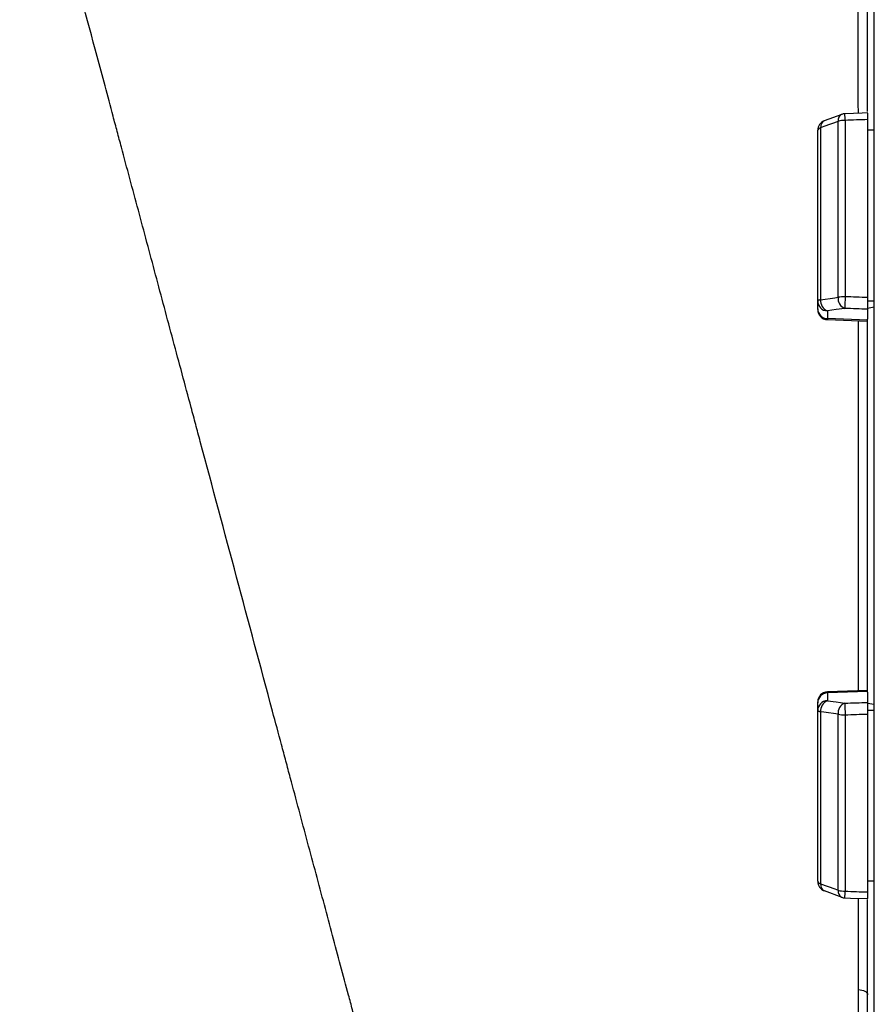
# Model space of a CAD drawing. Header units: millimetres. Extents: x 785 to 5091, y 1649 to 3849.
# Tile 4 of 13: x 1190 to 1703, y 2349 to 2941. Entities that reach past the tile are written whole.
import ezdxf

# ---------------------------------------------------------------- set-up
doc = ezdxf.new("R2010")
doc.units = ezdxf.units.MM
doc.header["$LTSCALE"] = 2

msp = doc.modelspace()

# ---------------------------------------------------------------- linework, layer by layer
at = {"color": 7, "linetype": 'Continuous', "lineweight": 25}
for p, q in [((1703.13, 2648.73), (1703.13, 3336.73)), ((1699.13, 2885.49), (1699.13, 3066.38)), ((1683.51, 2883.86), (1673.03, 2879.93)), ((1699.13, 2880.7), (1699.13, 2773.81)), ((1670.88, 2875.73), (1670.88, 2772.51)), ((1681.37, 2773.96), (1681.37, 2879.67)), ((1685.61, 2880.25), (1685.61, 2774.28)), ((1669.13, 2771.73), (1669.13, 2874.32)), ((1703.13, 2874.32), (1699.13, 2874.32)), ((1669.13, 2767.07), (1669.13, 2771.73)), ((1703.13, 2771.73), (1699.13, 2771.73)), ((1699.13, 2767.48), (1703.13, 2768.17)), ((1669.13, 2766.55), (1669.13, 2767.07)), ((1674.92, 2765.83), (1674.92, 2761.16)), ((1699.13, 2766.82), (1699.13, 2760.74)), ((1699.13, 2760.33), (1674.92, 2761.16)), ((1674.92, 2760.55), (1699.13, 2759.71)), ((1699.13, 2536.72), (1699.13, 2760.74)), ((1703.13, 1960.73), (1703.13, 2648.73)), ((1699.13, 2537.75), (1674.92, 2536.91)), ((1699.13, 2537.13), (1674.92, 2536.3)), ((1674.92, 2536.3), (1674.92, 2531.63)), ((1699.13, 2536.72), (1699.13, 2530.64)), ((1669.13, 2530.39), (1669.13, 2530.91)), ((1669.13, 2525.73), (1669.13, 2530.39)), ((1669.13, 2423.14), (1669.13, 2525.73)), ((1703.13, 2529.29), (1699.13, 2529.98)), ((1703.13, 2525.73), (1699.13, 2525.73)), ((1670.88, 2524.95), (1670.88, 2421.73)), ((1681.37, 2417.79), (1681.37, 2523.49)), ((1685.61, 2523.18), (1685.61, 2417.2)), ((1699.13, 2523.64), (1699.13, 2416.76)), ((1703.13, 2423.14), (1699.13, 2423.14)), ((1673.02, 2417.53), (1683.51, 2413.59)), ((1699.13, 2231.08), (1699.13, 2412.13))]:
    msp.add_line(p, q, dxfattribs=at)
at = {"color": 8, "linetype": 'Continuous', "lineweight": 25}
for p, q in [((1674.92, 2761.16), (1674.92, 2760.55)), ((1674.92, 2536.91), (1674.92, 2536.3))]:
    msp.add_line(p, q, dxfattribs=at)
at = {"color": 7, "linetype": 'Continuous', "lineweight": 25, "flags": 128}
for points in [[(1699.22, 2884.7), (1695.77, 2884.58), (1685.41, 2884.24)], [(1681.37, 2879.67), (1672.89, 2876.48), (1670.88, 2875.73)], [(1670.88, 2772.51), (1670.49, 2772.43), (1670.14, 2772.34), (1669.83, 2772.25), (1669.58, 2772.15), (1669.38, 2772.05), (1669.24, 2771.95), (1669.16, 2771.84), (1669.13, 2771.73)], [(1670.88, 2772.51), (1679.36, 2773.68), (1681.37, 2773.96)], [(1685.4, 2767.29), (1680.27, 2766.57), (1674.92, 2765.83)], [(1674.92, 2531.63), (1680.27, 2530.88), (1685.4, 2530.17)], [(1670.88, 2524.95), (1670.49, 2525.03), (1670.14, 2525.12), (1669.83, 2525.21), (1669.58, 2525.31), (1669.38, 2525.41), (1669.24, 2525.51), (1669.16, 2525.62), (1669.13, 2525.73)], [(1681.37, 2523.49), (1672.89, 2524.67), (1670.88, 2524.95)], [(1670.88, 2421.73), (1679.36, 2418.54), (1681.37, 2417.79)], [(1685.41, 2413.21), (1688.87, 2413.1), (1699.22, 2412.76)], [(1693.57, 2358.15), (1694.67, 2358.05), (1695.72, 2357.85), (1696.68, 2357.55), (1697.52, 2357.16), (1698.2, 2356.7), (1698.71, 2356.18), (1699.02, 2355.62), (1699.13, 2355.04)]]:
    msp.add_lwpolyline(points, dxfattribs=at)
at = {"color": 8, "linetype": 'Continuous', "lineweight": 25}
for centre, radius, start, end in [((1685.4, 2880.26), 4.07, 117.68546, 188.38179), ((1633.75, 2879.69), 51.87, 0.62507, 5.03857), ((1674.91, 2876.33), 4.07, 117.56442, 188.41788), ((1674.91, 2421.13), 4.07, 171.58497, 242.40731), ((1685.4, 2417.2), 4.07, 171.61821, 242.31454), ((1608.48, 2419.02), 77.15, 355.68458, 358.65125)]:
    msp.add_arc(centre, radius, start, end, dxfattribs=at)
at = {"color": 7, "linetype": 'Continuous', "lineweight": 25}
for centre, radius, start, end in [((1685.61, 2878.25), 6, 91.88488, 110.55304), ((1675.13, 2874.32), 6, 110.55353, 180), ((1671.13, 2873.63), 2.12, 96.7296, 161.02335), ((1685.38, 2866.31), 13.94, 89.05372, 106.72645), ((1685.36, 2749.23), 25.05, 89.42653, 99.16919), ((2088.34, 2758.72), 403.03, 177.78771, 178.78243), ((1675.08, 2771.78), 5.95, 180.42152, 268.45528), ((1677.27, 2771.81), 6.42, 173.74292, 248.51929), ((1687.75, 2773.27), 6.42, 173.76139, 248.5219), ((1675.08, 2767.11), 5.95, 180.42152, 268.45528), ((1675.13, 2766.55), 6, 180, 268), ((1675.13, 2530.91), 6, 92, 180), ((1675.08, 2530.35), 5.95, 91.54472, 179.57848), ((1675.08, 2525.68), 5.95, 91.54472, 179.57848), ((1677.27, 2525.65), 6.42, 111.48071, 186.25708), ((1687.75, 2524.19), 6.42, 111.4781, 186.23861), ((2088.34, 2538.73), 403.03, 181.21757, 182.21229), ((1685.36, 2548.23), 25.05, 260.83081, 270.57347), ((1675.13, 2423.14), 6, 180, 249.44647), ((1671.13, 2423.83), 2.12, 198.97665, 263.2704), ((1685.38, 2431.14), 13.94, 253.27355, 270.94628), ((1685.61, 2419.21), 6, 249.44696, 268.11512)]:
    msp.add_arc(centre, radius, start, end, dxfattribs=at)
for centre, major_axis, ratio, start_param, end_param in [((1841.05, 2648.73), (19644.47, 650.36), 0.012035, 1.577622, 1.57831), ((1841.05, 2648.73), (19644.47, -681.51), 0.00611, 1.578233, 1.578921), ((1840.84, 2642.82), (19644.47, -675.6), 0.006057, 1.578219, 1.578917), ((1840.84, 2654.63), (19644.47, 675.6), 0.006057, 4.704268, 4.704967), ((1841.05, 2648.73), (19644.47, 681.51), 0.00611, 4.704264, 4.704952), ((1841.05, 2648.73), (19644.47, -650.36), 0.012035, 4.704875, 4.705563)]:
    msp.add_ellipse(centre, major_axis=major_axis, ratio=ratio, start_param=start_param, end_param=end_param, dxfattribs=at)
for points, knots in [([(1453.02, 2109.24), (1452.58, 2110.87), (1451.97, 2113.14), (1450.46, 2118.77), (1449.56, 2122.13), (1448.04, 2127.8), (1447.51, 2129.79), (1446.68, 2132.89), (1446.4, 2133.93), (1445.82, 2136.1), (1445.52, 2137.22), (1443.98, 2142.96), (1442.62, 2148.02), (1438.17, 2164.63), (1434.69, 2177.61), (1428.67, 2200.09), (1426.53, 2208.09), (1423.68, 2218.73), (1423.1, 2220.89), (1421.92, 2225.27), (1421.33, 2227.49), (1419.53, 2234.21), (1418.3, 2238.79), (1412.04, 2262.14), (1406.63, 2282.34), (1397.96, 2314.73), (1394.97, 2325.87), (1391.12, 2340.22), (1390.35, 2343.11), (1388.79, 2348.94), (1388, 2351.87), (1385.64, 2360.69), (1384.05, 2366.62), (1379.25, 2384.55), (1375.99, 2396.71), (1369.37, 2421.39), (1366.02, 2433.93), (1359.19, 2459.39), (1355.73, 2472.31), (1351.33, 2488.72), (1350.45, 2492.01), (1348.68, 2498.62), (1347.79, 2501.94), (1345.11, 2511.93), (1343.33, 2518.6), (1334.38, 2551.98), (1327.19, 2578.84), (1312.71, 2632.86), (1305.43, 2660.03), (1297.2, 2690.76), (1296.28, 2694.17), (1294.46, 2700.98), (1293.55, 2704.38), (1290.83, 2714.54), (1289.02, 2721.29), (1283.62, 2741.42), (1280.06, 2754.71), (1273.01, 2781.03), (1269.52, 2794.07), (1262.6, 2819.88), (1259.18, 2832.66), (1254.09, 2851.63), (1252.41, 2857.92), (1249.89, 2867.3), (1249.06, 2870.42), (1247.4, 2876.62), (1246.57, 2879.7), (1242.47, 2895.01), (1239.27, 2906.96), (1229.89, 2941.94), (1223.96, 2964.08), (1215.55, 2995.48), (1212.83, 3005.64), (1209.53, 3017.95), (1208.87, 3020.39), (1207.58, 3025.23), (1206.94, 3027.62), (1205.04, 3034.7), (1203.81, 3039.3), (1200.19, 3052.78), (1197.91, 3061.31), (1193.58, 3077.48), (1191.53, 3085.12), (1189.61, 3092.3)], [0, 0, 0, 0, 0.03125, 0.03125, 0.0625, 0.0625, 0.078125, 0.078125, 0.085937, 0.085937, 0.09375, 0.09375, 0.125, 0.125, 0.1875, 0.1875, 0.21875, 0.21875, 0.226562, 0.226562, 0.234375, 0.234375, 0.25, 0.25, 0.3125, 0.3125, 0.34375, 0.34375, 0.351562, 0.351562, 0.359375, 0.359375, 0.375, 0.375, 0.40625, 0.40625, 0.4375, 0.4375, 0.46875, 0.46875, 0.476562, 0.476562, 0.484375, 0.484375, 0.5, 0.5, 0.5625, 0.5625, 0.625, 0.625, 0.632812, 0.632812, 0.640625, 0.640625, 0.65625, 0.65625, 0.6875, 0.6875, 0.71875, 0.71875, 0.75, 0.75, 0.765625, 0.765625, 0.773437, 0.773437, 0.78125, 0.78125, 0.8125, 0.8125, 0.875, 0.875, 0.90625, 0.90625, 0.914062, 0.914062, 0.921875, 0.921875, 0.9375, 0.9375, 0.96875, 0.96875, 1, 1, 1, 1]), ([(1699.13, 2884.68), (1699.13, 2884.63), (1699.13, 2884.51), (1699.13, 2883.5), (1699.13, 2882.17), (1699.13, 2881.12), (1699.13, 2880.7)], [0, 0, 0, 0, 0.264687, 0.538847, 0.813166, 1, 1, 1, 1]), ([(1699.13, 2773.81), (1699.13, 2773.42), (1699.13, 2773.03), (1699.13, 2772.24), (1699.13, 2771.85), (1699.13, 2771.08), (1699.13, 2770.7), (1699.13, 2769.98), (1699.13, 2769.63), (1699.13, 2768.98), (1699.13, 2768.68), (1699.13, 2768.13), (1699.13, 2767.89), (1699.13, 2767.46), (1699.13, 2767.28), (1699.13, 2766.99), (1699.13, 2766.89), (1699.13, 2766.82)], [0, 0, 0, 0, 0.125, 0.125, 0.25, 0.25, 0.375, 0.375, 0.5, 0.5, 0.625, 0.625, 0.75, 0.75, 0.875, 0.875, 1, 1, 1, 1]), ([(1699.13, 2530.64), (1699.13, 2530.57), (1699.13, 2530.47), (1699.13, 2530.18), (1699.13, 2530), (1699.13, 2529.57), (1699.13, 2529.33), (1699.13, 2528.78), (1699.13, 2528.48), (1699.13, 2527.83), (1699.13, 2527.49), (1699.13, 2526.76), (1699.13, 2526.39), (1699.13, 2525.62), (1699.13, 2525.22), (1699.13, 2524.43), (1699.13, 2524.04), (1699.13, 2523.64)], [0, 0, 0, 0, 0.125, 0.125, 0.25, 0.25, 0.375, 0.375, 0.5, 0.5, 0.625, 0.625, 0.75, 0.75, 0.875, 0.875, 1, 1, 1, 1]), ([(1699.13, 2416.76), (1699.13, 2416.14), (1699.13, 2414.91), (1699.13, 2413.58), (1699.13, 2412.83), (1699.13, 2412.84), (1699.13, 2412.84)], [0, 0, 0, 0, 0.274616, 0.549235, 0.823778, 1, 1, 1, 1])]:
    msp.add_open_spline(points, degree=3, knots=knots, dxfattribs=at)
at = {"color": 8, "linetype": 'Continuous', "lineweight": 25}
for points, knots in [([(1693.53, 2884.51), (1693.52, 2889.87), (1693.51, 2904.66), (1693.49, 2928), (1693.47, 2954.54), (1693.44, 2980.35), (1693.41, 3005.38), (1693.37, 3029.37), (1693.34, 3046.06), (1693.33, 3054.34), (1693.33, 3055.46)], [0, 0, 0, 0, 0.083532, 0.230174, 0.376929, 0.52357, 0.674469, 0.825489, 0.976386, 1, 1, 1, 1]), ([(1693.58, 2537.56), (1693.58, 2539.56), (1693.58, 2551.51), (1693.58, 2573.74), (1693.58, 2603.62), (1693.58, 2633.13), (1693.58, 2662.25), (1693.58, 2691.44), (1693.58, 2721.17), (1693.57, 2744.03), (1693.57, 2757.02), (1693.57, 2759.9)], [0, 0, 0, 0, 0.027451, 0.164171, 0.300789, 0.430327, 0.559865, 0.69082, 0.821776, 0.960495, 1, 1, 1, 1]), ([(1693.57, 2358.15), (1693.57, 2363.85), (1693.57, 2375.25), (1693.57, 2392.84), (1693.58, 2405.42), (1693.58, 2412.22), (1693.58, 2412.95)], [0, 0, 0, 0, 0.3200595, 0.6401188, 0.9618049, 1, 1, 1, 1]), ([(1693.49, 2242.01), (1693.5, 2249.83), (1693.51, 2265.62), (1693.52, 2285.8), (1693.54, 2304.03), (1693.55, 2319.87), (1693.56, 2338.95), (1693.56, 2351.94), (1693.57, 2358.15)], [0, 0, 0, 0, 0.226968, 0.458583, 0.537779, 0.696371, 0.854964, 1, 1, 1, 1])]:
    msp.add_open_spline(points, degree=3, knots=knots, dxfattribs=at)

doc.saveas('drawing.dxf')
